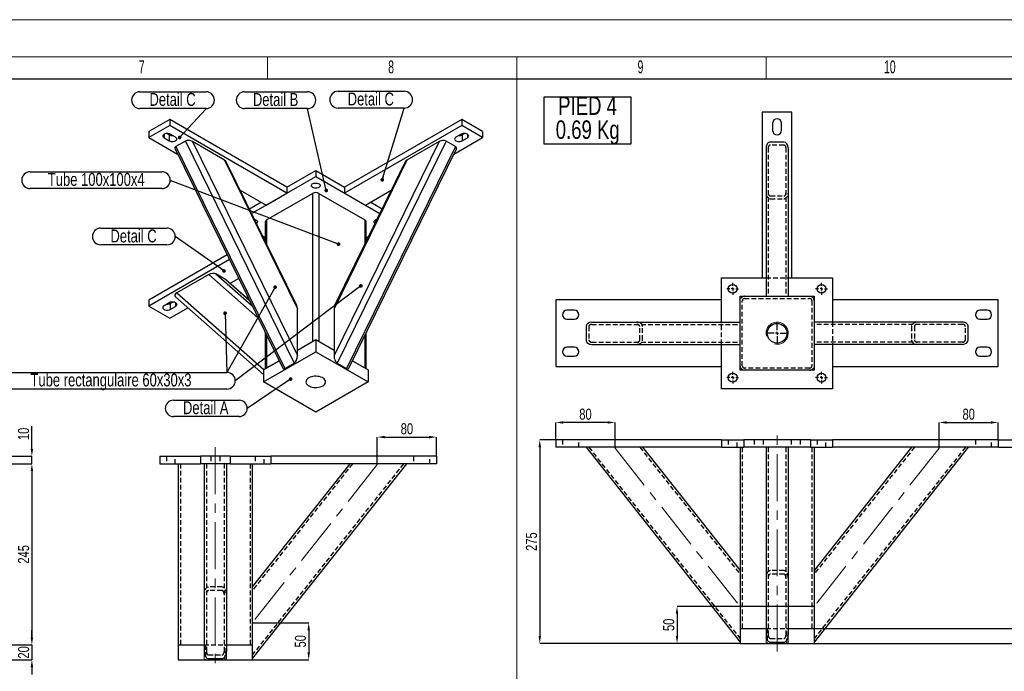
# Model space of a CAD drawing. Header units: millimetres. Extents: x 0 to 841, y 0 to 594.
# Tile 12 of 14: x 421 to 687, y 418 to 594. Entities that reach past the tile are written whole.
import ezdxf

# ---------------------------------------------------------------- set-up
doc = ezdxf.new("R2010")
doc.units = ezdxf.units.MM
doc.header["$PDSIZE"] = -1
doc.linetypes.add('CENTERX2', pattern=[20.32, 12.7, -2.54, 2.54, -2.54])
doc.linetypes.add('HIDDEN', pattern=[1.905, 1.27, -0.635])
for name, color, linetype in [('COTES', 1, 'Continuous'), ('NOTES', 6, 'Continuous'), ('TRAIT-MIXTES', 3, 'CENTERX2'), ('TRAIT-TIRET', 2, 'HIDDEN')]:
    doc.layers.add(name, color=color, linetype=linetype)
doc.layers.add('TRAIT-FORT', color=4, linetype='Continuous', lineweight=25)
doc.styles.add('SLDTEXTSTYLE0', font='TXT', dxfattribs={"width": 0.75})
doc.styles.add('SLDTEXTSTYLE1', font='TXT', dxfattribs={"width": 0.605})
doc.dimstyles.new('SLDDIMSTYLE0', dxfattribs={"dimtxt": 3, "dimasz": 2, "dimexe": 0, "dimexo": 0.0625, "dimgap": 0.75, "dimtad": 1, "dimlfac": 5, "dimrnd": 1e-09, "dimzin": 12, "dimdsep": 46, "dimtxsty": 'SLDTEXTSTYLE0', "dimsah": 1, "dimcen": 0.09, "dimadec": 0, "dimazin": 3, "dimtfac": 1, "dimtofl": 0, "dimtmove": 0, "dimatfit": 3, "dimfxl": 1, "dimfrac": 2, "dimtolj": 1, "dimtzin": 12, "dimarcsym": 0})
doc.dimstyles.new('SLDDIMSTYLE1', dxfattribs={"dimtxt": 3, "dimasz": 2, "dimexe": 0, "dimexo": 0.0625, "dimgap": 0.75, "dimtad": 1, "dimlfac": 5, "dimrnd": 1e-09, "dimzin": 12, "dimdsep": 46, "dimtxsty": 'SLDTEXTSTYLE0', "dimsah": 1, "dimcen": 0.09, "dimadec": 0, "dimazin": 3, "dimtfac": 1, "dimtmove": 0, "dimatfit": 0, "dimfxl": 1, "dimfrac": 2, "dimtolj": 1, "dimtzin": 12, "dimarcsym": 0})
doc.dimstyles.new('SLDDIMSTYLE2', dxfattribs={"dimtxt": 0.18, "dimasz": 1, "dimexe": 0, "dimexo": 0.0625, "dimgap": 0, "dimtad": 0, "dimtih": 1, "dimtoh": 1, "dimdec": 0, "dimrnd": 1e-09, "dimzin": 0, "dimdsep": 46, "dimtxsty": 'Standard', "dimblk1": 'DOT', "dimblk2": 'DOT', "dimsah": 1, "dimcen": 0.09, "dimadec": 0, "dimazin": 0, "dimtfac": 1, "dimtdec": 0, "dimtofl": 0, "dimtmove": 0, "dimatfit": 3, "dimldrblk": 'DOT', "dimfxl": 1, "dimfrac": 2, "dimtolj": 1, "dimtzin": 0, "dimarcsym": 0})

# ---------------------------------------------------------------- blocks, each defined once
blk = doc.blocks.new('SW_NOTE_19')
at = {"layer": 'NOTES', "color": 0}
for p, q in [((-16.98, 4.57), (0, 4.57)), ((0, 0.05), (-16.98, 0.05))]:
    blk.add_line(p, q, dxfattribs=at)
for centre, start, end in [((-16.98, 2.31), 90, 270), ((0, 2.31), 270, 90)]:
    blk.add_arc(centre, 2.26, start, end, dxfattribs=at)
at = {"layer": 'NOTES', "color": 0, "insert": (-8.6, 4.23), "char_height": 3.5, "attachment_point": 2, "style": 'SLDTEXTSTYLE0'}
blk.add_mtext('Detail B', dxfattribs=at)
blk = doc.blocks.new('_Dot')
at = {"color": 0, "linetype": 'ByBlock', "lineweight": -2}
blk.add_line((-0.5, 0), (-1, 0), dxfattribs=at)
at = {"color": 0, "linetype": 'ByBlock', "const_width": 0.5}
blk.add_lwpolyline([(-0.25, 0, 1), (0.25, 0, 1)], format="xyb", close=True, dxfattribs=at)
blk = doc.blocks.new('SW_NOTE_20')
at = {"layer": 'NOTES', "color": 0}
for p, q in [((-17.86, 4.57), (0, 4.57)), ((0, 0.05), (-17.86, 0.05))]:
    blk.add_line(p, q, dxfattribs=at)
for centre, start, end in [((-17.86, 2.31), 90, 270), ((0, 2.31), 270, 90)]:
    blk.add_arc(centre, 2.26, start, end, dxfattribs=at)
at = {"layer": 'NOTES', "color": 0, "insert": (-9.05, 4.26), "char_height": 3.5, "attachment_point": 2, "style": 'SLDTEXTSTYLE0'}
blk.add_mtext('Detail C', dxfattribs=at)
blk = doc.blocks.new('SW_NOTE_21')
at = {"layer": 'NOTES', "color": 0}
for p, q in [((-17.86, 4.57), (0, 4.57)), ((0, 0.05), (-17.86, 0.05))]:
    blk.add_line(p, q, dxfattribs=at)
for centre, start, end in [((-17.86, 2.31), 90, 270), ((0, 2.31), 270, 90)]:
    blk.add_arc(centre, 2.26, start, end, dxfattribs=at)
at = {"layer": 'NOTES', "color": 0, "insert": (-9.04, 4.25), "char_height": 3.5, "attachment_point": 2, "style": 'SLDTEXTSTYLE0'}
blk.add_mtext('Detail C', dxfattribs=at)
blk = doc.blocks.new('SW_NOTE_22')
at = {"layer": 'NOTES', "color": 0}
for p, q in [((-20.13, 2.31), (-2.26, 2.31)), ((-2.26, -2.22), (-20.13, -2.22))]:
    blk.add_line(p, q, dxfattribs=at)
for centre, start, end in [((-20.13, 0.05), 90, 270), ((-2.26, 0.05), 270, 90)]:
    blk.add_arc(centre, 2.26, start, end, dxfattribs=at)
at = {"layer": 'NOTES', "color": 0, "insert": (-11.29, 1.94), "char_height": 3.5, "attachment_point": 2, "style": 'SLDTEXTSTYLE0'}
blk.add_mtext('Detail C', dxfattribs=at)
blk = doc.blocks.new('SW_NOTE_23')
at = {"layer": 'NOTES', "color": 0}
for p, q in [((-19.94, 2.25), (-2.2, 2.25)), ((-2.2, -2.16), (-19.94, -2.16))]:
    blk.add_line(p, q, dxfattribs=at)
for centre, start, end in [((-19.94, 0.05), 90, 270), ((-2.2, 0.05), 270, 90)]:
    blk.add_arc(centre, 2.2, start, end, dxfattribs=at)
at = {"layer": 'NOTES', "color": 0, "insert": (-11.21, 1.99), "char_height": 3.5, "attachment_point": 2, "style": 'SLDTEXTSTYLE0'}
blk.add_mtext('Detail A', dxfattribs=at)
blk = doc.blocks.new('SW_NOTE_24')
at = {"layer": 'NOTES', "color": 0}
for p, q in [((-64.4, 2.31), (-2.26, 2.31)), ((-2.26, -2.22), (-64.4, -2.22))]:
    blk.add_line(p, q, dxfattribs=at)
for centre, start, end in [((-64.4, 0.05), 90, 270), ((-2.26, 0.05), 270, 90)]:
    blk.add_arc(centre, 2.26, start, end, dxfattribs=at)
at = {"layer": 'NOTES', "color": 0, "insert": (-33.61, 2.01), "char_height": 3.5, "attachment_point": 2, "style": 'SLDTEXTSTYLE0'}
blk.add_mtext('Tube rectangulaire 60x30x3', dxfattribs=at)
blk = doc.blocks.new('SW_NOTE_25')
at = {"layer": 'NOTES', "color": 0}
for p, q in [((-37.86, 2.31), (-2.26, 2.31)), ((-2.26, -2.22), (-37.86, -2.22))]:
    blk.add_line(p, q, dxfattribs=at)
for centre, start, end in [((-37.86, 0.05), 90, 270), ((-2.26, 0.05), 270, 90)]:
    blk.add_arc(centre, 2.26, start, end, dxfattribs=at)
at = {"layer": 'NOTES', "color": 0, "insert": (-19.99, 2), "char_height": 3.5, "attachment_point": 2, "style": 'SLDTEXTSTYLE0'}
blk.add_mtext('Tube 100x100x4', dxfattribs=at)
blk = doc.blocks.new('SW_NOTE_26')
at = {"layer": 'NOTES', "color": 0}
for p, q in [((-2.08, -6.49), (-2.08, 6.34)), ((-2.08, 6.34), (21.31, 6.34)), ((21.31, 6.34), (21.31, -6.49)), ((21.31, -6.49), (-2.08, -6.49))]:
    blk.add_line(p, q, dxfattribs=at)
at = {"layer": 'NOTES', "color": 0, "char_height": 5, "attachment_point": 2, "style": 'SLDTEXTSTYLE0'}
for s, insert in [('PIED 4', (9.61, 6.45)), ('0.69 Kg', (9.65, -0.02))]:
    blk.add_mtext(s, dxfattribs=dict(at, insert=insert))
blk = doc.blocks.new('SW_CENTERMARKSYMBOL_32')
at = {"layer": 'TRAIT-MIXTES', "color": 0}
for p, q in [((0, 0.8), (0, 3.05)), ((-0.8, 0), (-3.05, 0)), ((0, 0), (-0.4, 0)), ((0, 0), (0, 0.4)), ((0, 0), (0, -0.4)), ((0, 0), (0.4, 0)), ((0.8, 0), (3.05, 0)), ((0, -0.8), (0, -3.05))]:
    blk.add_line(p, q, dxfattribs=at)
blk = doc.blocks.new('SW_CENTERMARKSYMBOL_33')
at = {"layer": 'TRAIT-MIXTES', "color": 0}
for p, q in [((-0.8, 0), (-1.6, 0)), ((0, 0), (-0.4, 0)), ((0, 0.8), (0, 1.6)), ((0, 0), (0, 0.4)), ((0, 0), (0, -0.4)), ((0, 0), (0.4, 0)), ((0.8, 0), (1.6, 0)), ((0, -0.8), (0, -1.6))]:
    blk.add_line(p, q, dxfattribs=at)
blk = doc.blocks.new('SW_CENTERMARKSYMBOL_34')
at = {"layer": 'TRAIT-MIXTES', "color": 0}
for p, q in [((-0.8, 0), (-1.6, 0)), ((0, 0), (-0.4, 0)), ((0, 0.8), (0, 1.6)), ((0, 0), (0, 0.4)), ((0, 0), (0, -0.4)), ((0, 0), (0.4, 0)), ((0.8, 0), (1.6, 0)), ((0, -0.8), (0, -1.6))]:
    blk.add_line(p, q, dxfattribs=at)
blk = doc.blocks.new('SW_CENTERMARKSYMBOL_35')
at = {"layer": 'TRAIT-MIXTES', "color": 0}
for p, q in [((-0.8, 0), (-1.6, 0)), ((0, 0), (-0.4, 0)), ((0, 0.8), (0, 1.6)), ((0, 0), (0, 0.4)), ((0, 0), (0, -0.4)), ((0, 0), (0.4, 0)), ((0.8, 0), (1.6, 0)), ((0, -0.8), (0, -1.6))]:
    blk.add_line(p, q, dxfattribs=at)
blk = doc.blocks.new('SW_CENTERMARKSYMBOL_36')
at = {"layer": 'TRAIT-MIXTES', "color": 0}
for p, q in [((-0.8, 0), (-1.6, 0)), ((0, 0), (-0.4, 0)), ((0, 0.8), (0, 1.6)), ((0, 0), (0, 0.4)), ((0, 0), (0, -0.4)), ((0, 0), (0.4, 0)), ((0.8, 0), (1.6, 0)), ((0, -0.8), (0, -1.6))]:
    blk.add_line(p, q, dxfattribs=at)
blk = doc.blocks.new('_D_84')
at = {"layer": 'COTES', "color": 0, "lineweight": -2, "transparency": 16777216}
for p, q in [((424.25, 426.91), (424.25, 428.91)), ((366.82, 424.91), (424.25, 424.91)), ((424.25, 424.91), (424.25, 420.91)), ((366.82, 420.91), (424.25, 420.91)), ((424.25, 418.91), (424.25, 416.91))]:
    blk.add_line(p, q, dxfattribs=at)
at = {"layer": 'COTES', "color": 0, "transparency": 16777216}
for points in [[(423.92, 426.91), (424.59, 426.91), (424.25, 424.91)], [(423.92, 418.91), (424.59, 418.91), (424.25, 420.91)]]:
    blk.add_solid(points, dxfattribs=at)
at = {"layer": 'Defpoints', "color": 0, "transparency": 16777216}
for p in [(366.76, 424.91), (366.76, 420.91), (424.25, 420.91)]:
    blk.add_point(p, dxfattribs=at)
at = {"layer": 'COTES', "color": 0, "transparency": 16777216, "insert": (420.5, 422.91), "char_height": 3, "attachment_point": 2, "rotation": 90, "style": 'SLDTEXTSTYLE0'}
blk.add_mtext('\\A1;20', dxfattribs=at)
blk = doc.blocks.new('_D_85')
at = {"layer": 'COTES', "color": 0, "lineweight": -2, "transparency": 16777216}
for p, q in [((424.25, 477.91), (424.25, 484.04)), ((416.62, 475.91), (424.25, 475.91)), ((416.62, 473.91), (424.25, 473.91)), ((424.25, 473.91), (424.25, 475.91)), ((424.25, 471.91), (424.25, 469.91))]:
    blk.add_line(p, q, dxfattribs=at)
at = {"layer": 'COTES', "color": 0, "transparency": 16777216}
for points in [[(423.92, 477.91), (424.59, 477.91), (424.25, 475.91)], [(423.92, 471.91), (424.59, 471.91), (424.25, 473.91)]]:
    blk.add_solid(points, dxfattribs=at)
at = {"layer": 'Defpoints', "color": 0, "transparency": 16777216}
for p in [(416.56, 475.91), (416.56, 473.91), (424.25, 473.91)]:
    blk.add_point(p, dxfattribs=at)
at = {"layer": 'COTES', "color": 0, "transparency": 16777216, "insert": (420.5, 481.97), "char_height": 3, "attachment_point": 2, "rotation": 90, "style": 'SLDTEXTSTYLE0'}
blk.add_mtext('\\A1;10', dxfattribs=at)
blk = doc.blocks.new('_D_86')
at = {"layer": 'COTES', "color": 0, "lineweight": -2, "transparency": 16777216}
for p, q in [((416.62, 473.91), (424.25, 473.91)), ((424.25, 471.91), (424.25, 426.91)), ((366.82, 424.91), (424.25, 424.91))]:
    blk.add_line(p, q, dxfattribs=at)
at = {"layer": 'COTES', "color": 0, "transparency": 16777216}
for points in [[(423.92, 471.91), (424.59, 471.91), (424.25, 473.91)], [(423.92, 426.91), (424.59, 426.91), (424.25, 424.91)]]:
    blk.add_solid(points, dxfattribs=at)
at = {"layer": 'Defpoints', "color": 0, "transparency": 16777216}
for p in [(416.56, 473.91), (366.76, 424.91), (424.25, 424.91)]:
    blk.add_point(p, dxfattribs=at)
at = {"layer": 'COTES', "color": 0, "transparency": 16777216, "insert": (420.5, 449.41), "char_height": 3, "attachment_point": 2, "rotation": 90, "style": 'SLDTEXTSTYLE0'}
blk.add_mtext('\\A1;245', dxfattribs=at)
blk = doc.blocks.new('_D_87')
at = {"layer": 'COTES', "color": 0, "lineweight": -2, "transparency": 16777216}
for p, q in [((483.89, 430.91), (499.08, 430.91)), ((499.08, 428.91), (499.08, 422.91)), ((483.89, 420.91), (499.08, 420.91))]:
    blk.add_line(p, q, dxfattribs=at)
at = {"layer": 'COTES', "color": 0, "transparency": 16777216}
for points in [[(498.75, 428.91), (499.41, 428.91), (499.08, 430.91)], [(498.75, 422.91), (499.41, 422.91), (499.08, 420.91)]]:
    blk.add_solid(points, dxfattribs=at)
at = {"layer": 'Defpoints', "color": 0, "transparency": 16777216}
for p in [(483.83, 430.91), (483.83, 420.91), (499.08, 420.91)]:
    blk.add_point(p, dxfattribs=at)
at = {"layer": 'COTES', "color": 0, "transparency": 16777216, "insert": (495.33, 425.91), "char_height": 3, "attachment_point": 2, "rotation": 90, "style": 'SLDTEXTSTYLE0'}
blk.add_mtext('\\A1;50', dxfattribs=at)
blk = doc.blocks.new('_D_88')
at = {"layer": 'COTES', "color": 0, "lineweight": -2, "transparency": 16777216}
for p, q in [((517.63, 473.72), (517.63, 481.11)), ((519.63, 481.11), (531.63, 481.11)), ((533.63, 475.97), (533.63, 481.11))]:
    blk.add_line(p, q, dxfattribs=at)
at = {"layer": 'COTES', "color": 0, "transparency": 16777216}
for points in [[(519.63, 481.45), (519.63, 480.78), (517.63, 481.11)], [(531.63, 481.45), (531.63, 480.78), (533.63, 481.11)]]:
    blk.add_solid(points, dxfattribs=at)
at = {"layer": 'Defpoints', "color": 0, "transparency": 16777216}
for p in [(533.63, 481.11), (533.63, 475.91), (517.63, 473.66)]:
    blk.add_point(p, dxfattribs=at)
at = {"layer": 'COTES', "color": 0, "transparency": 16777216, "insert": (525.63, 484.86), "char_height": 3, "attachment_point": 2, "style": 'SLDTEXTSTYLE0'}
blk.add_mtext('\\A1;80', dxfattribs=at)
blk = doc.blocks.new('_D_89')
at = {"layer": 'COTES', "color": 0, "lineweight": -2, "transparency": 16777216}
for p, q in [((635.64, 435.35), (598.65, 435.35)), ((598.65, 433.35), (598.65, 427.35)), ((615.64, 425.35), (598.65, 425.35))]:
    blk.add_line(p, q, dxfattribs=at)
at = {"layer": 'COTES', "color": 0, "transparency": 16777216}
for points in [[(598.31, 433.35), (598.98, 433.35), (598.65, 435.35)], [(598.31, 427.35), (598.98, 427.35), (598.65, 425.35)]]:
    blk.add_solid(points, dxfattribs=at)
at = {"layer": 'Defpoints', "color": 0, "transparency": 16777216}
for p in [(635.7, 435.35), (598.65, 425.35), (615.7, 425.35)]:
    blk.add_point(p, dxfattribs=at)
at = {"layer": 'COTES', "color": 0, "transparency": 16777216, "insert": (594.9, 430.35), "char_height": 3, "attachment_point": 2, "rotation": 90, "style": 'SLDTEXTSTYLE0'}
blk.add_mtext('\\A1;50', dxfattribs=at)
blk = doc.blocks.new('_D_90')
at = {"layer": 'COTES', "color": 0, "lineweight": -2, "transparency": 16777216}
for p, q in [((565.9, 480.41), (565.9, 485.06)), ((579.9, 485.06), (567.9, 485.06)), ((581.9, 478.15), (581.9, 485.06))]:
    blk.add_line(p, q, dxfattribs=at)
at = {"layer": 'COTES', "color": 0, "transparency": 16777216}
for points in [[(567.9, 485.39), (567.9, 484.73), (565.9, 485.06)], [(579.9, 485.39), (579.9, 484.73), (581.9, 485.06)]]:
    blk.add_solid(points, dxfattribs=at)
at = {"layer": 'Defpoints', "color": 0, "transparency": 16777216}
for p in [(565.9, 485.06), (565.9, 480.35), (581.9, 478.09)]:
    blk.add_point(p, dxfattribs=at)
at = {"layer": 'COTES', "color": 0, "transparency": 16777216, "insert": (573.9, 488.81), "char_height": 3, "attachment_point": 2, "style": 'SLDTEXTSTYLE0'}
blk.add_mtext('\\A1;80', dxfattribs=at)
blk = doc.blocks.new('_D_91')
at = {"layer": 'COTES', "color": 0, "lineweight": -2, "transparency": 16777216}
for p, q in [((669.5, 478.15), (669.5, 485.06)), ((671.5, 485.06), (683.5, 485.06)), ((685.5, 480.41), (685.5, 485.06))]:
    blk.add_line(p, q, dxfattribs=at)
at = {"layer": 'COTES', "color": 0, "transparency": 16777216}
for points in [[(671.5, 485.39), (671.5, 484.73), (669.5, 485.06)], [(683.5, 485.39), (683.5, 484.73), (685.5, 485.06)]]:
    blk.add_solid(points, dxfattribs=at)
at = {"layer": 'Defpoints', "color": 0, "transparency": 16777216}
for p in [(685.5, 485.06), (685.5, 480.35), (669.5, 478.09)]:
    blk.add_point(p, dxfattribs=at)
at = {"layer": 'COTES', "color": 0, "transparency": 16777216, "insert": (677.5, 488.81), "char_height": 3, "attachment_point": 2, "style": 'SLDTEXTSTYLE0'}
blk.add_mtext('\\A1;80', dxfattribs=at)
blk = doc.blocks.new('_D_92')
at = {"layer": 'COTES', "color": 0, "lineweight": -2, "transparency": 16777216}
for p, q in [((565.84, 480.35), (561.54, 480.35)), ((561.54, 478.35), (561.54, 427.35)), ((615.64, 425.35), (561.54, 425.35))]:
    blk.add_line(p, q, dxfattribs=at)
at = {"layer": 'COTES', "color": 0, "transparency": 16777216}
for points in [[(561.21, 478.35), (561.87, 478.35), (561.54, 480.35)], [(561.21, 427.35), (561.87, 427.35), (561.54, 425.35)]]:
    blk.add_solid(points, dxfattribs=at)
at = {"layer": 'Defpoints', "color": 0, "transparency": 16777216}
for p in [(565.9, 480.35), (561.54, 425.35), (615.7, 425.35)]:
    blk.add_point(p, dxfattribs=at)
at = {"layer": 'COTES', "color": 0, "transparency": 16777216, "insert": (557.79, 452.85), "char_height": 3, "attachment_point": 2, "rotation": 90, "style": 'SLDTEXTSTYLE0'}
blk.add_mtext('\\A1;275', dxfattribs=at)
blk = doc.blocks.new('_D_93')
at = {"layer": 'COTES', "color": 0, "lineweight": -2, "transparency": 16777216}
for p, q in [((693.19, 431.35), (693.19, 433.35)), ((635.76, 429.35), (693.19, 429.35)), ((693.19, 429.35), (693.19, 425.35)), ((635.76, 425.35), (693.19, 425.35)), ((693.19, 423.35), (693.19, 421.35))]:
    blk.add_line(p, q, dxfattribs=at)
at = {"layer": 'COTES', "color": 0, "transparency": 16777216}
for points in [[(692.86, 431.35), (693.53, 431.35), (693.19, 429.35)], [(692.86, 423.35), (693.53, 423.35), (693.19, 425.35)]]:
    blk.add_solid(points, dxfattribs=at)
at = {"layer": 'Defpoints', "color": 0, "transparency": 16777216}
for p in [(635.7, 429.35), (635.7, 425.35), (693.19, 425.35)]:
    blk.add_point(p, dxfattribs=at)
at = {"layer": 'COTES', "color": 0, "transparency": 16777216, "insert": (689.44, 427.35), "char_height": 3, "attachment_point": 2, "rotation": 90, "style": 'SLDTEXTSTYLE0'}
blk.add_mtext('\\A1;20', dxfattribs=at)
blk = doc.blocks.new('_D_94')
at = {"layer": 'COTES', "color": 0, "lineweight": -2, "transparency": 16777216}
for p, q in [((693.19, 482.35), (693.19, 488.47)), ((685.56, 480.35), (693.19, 480.35)), ((693.19, 478.35), (693.19, 480.35)), ((685.56, 478.35), (693.19, 478.35)), ((693.19, 476.35), (693.19, 474.35))]:
    blk.add_line(p, q, dxfattribs=at)
at = {"layer": 'COTES', "color": 0, "transparency": 16777216}
for points in [[(692.86, 482.35), (693.53, 482.35), (693.19, 480.35)], [(692.86, 476.35), (693.53, 476.35), (693.19, 478.35)]]:
    blk.add_solid(points, dxfattribs=at)
at = {"layer": 'Defpoints', "color": 0, "transparency": 16777216}
for p in [(685.5, 480.35), (685.5, 478.35), (693.19, 478.35)]:
    blk.add_point(p, dxfattribs=at)
at = {"layer": 'COTES', "color": 0, "transparency": 16777216, "insert": (689.44, 486.41), "char_height": 3, "attachment_point": 2, "rotation": 90, "style": 'SLDTEXTSTYLE0'}
blk.add_mtext('\\A1;10', dxfattribs=at)
blk = doc.blocks.new('_D_95')
at = {"layer": 'COTES', "color": 0, "lineweight": -2, "transparency": 16777216}
for p, q in [((685.56, 478.35), (693.19, 478.35)), ((693.19, 476.35), (693.19, 431.35)), ((635.76, 429.35), (693.19, 429.35))]:
    blk.add_line(p, q, dxfattribs=at)
at = {"layer": 'COTES', "color": 0, "transparency": 16777216}
for points in [[(692.86, 476.35), (693.53, 476.35), (693.19, 478.35)], [(692.86, 431.35), (693.53, 431.35), (693.19, 429.35)]]:
    blk.add_solid(points, dxfattribs=at)
at = {"layer": 'Defpoints', "color": 0, "transparency": 16777216}
for p in [(685.5, 478.35), (635.7, 429.35), (693.19, 429.35)]:
    blk.add_point(p, dxfattribs=at)
at = {"layer": 'COTES', "color": 0, "transparency": 16777216, "insert": (689.44, 453.85), "char_height": 3, "attachment_point": 2, "rotation": 90, "style": 'SLDTEXTSTYLE0'}
blk.add_mtext('\\A1;245', dxfattribs=at)

msp = doc.modelspace()

# ---------------------------------------------------------------- linework, layer by layer
at = {"lineweight": 18}
for p, q in [((841.001, 593.9431), (0.001, 593.9431)), ((831.001, 583.9431), (10.001, 583.9431)), ((487.9179, 577.9431), (487.9179, 583.9431)), ((555.3346, 577.9431), (555.3346, 583.9431)), ((622.7513, 577.9431), (622.7513, 583.9431)), ((16.001, 577.9431), (825.001, 577.9431)), ((555.3612, 577.9102), (285.6806, 577.9102)), ((555.3612, 577.9102), (555.3612, 312.1982)), ((825.0417, 577.9102), (555.3612, 577.9102)), ((622.7, 429.3452), (622.7, 425.3452)), ((628.7, 429.3452), (628.7, 425.3452)), ((470.8259, 424.9113), (470.8259, 420.9113)), ((476.8259, 424.9113), (476.8259, 420.9113))]:
    msp.add_line(p, q, dxfattribs=at)
msp.add_arc((625.7, 509.1785), 3, 255, 195, dxfattribs=at)
at = {"layer": 'TRAIT-FORT', "lineweight": 25}
for p, q in [((461.532, 566.9844), (455.8752, 563.7188)), ((461.532, 566.9844), (461.532, 565.3514)), ((493.2104, 548.6969), (461.532, 566.9844)), ((540.4452, 566.9844), (508.7668, 548.6969)), ((540.4452, 566.9844), (540.4452, 565.3514)), ((546.102, 563.7188), (540.4452, 566.9844)), ((629.7, 568.9785), (621.7, 568.9785)), ((621.7, 568.9785), (621.7, 524.1785)), ((629.7, 524.1785), (629.7, 568.9785)), ((461.532, 565.3514), (455.8752, 562.0857)), ((493.2104, 547.0638), (461.532, 565.3514)), ((540.4452, 565.3514), (508.7668, 547.0638)), ((546.102, 562.0857), (540.4452, 565.3514)), ((624.5, 565.9785), (624.5, 563.9785)), ((626.9, 563.9785), (626.9, 565.9785)), ((455.8752, 563.7188), (455.8752, 562.0857)), ((455.8752, 562.0857), (463.6409, 557.6027)), ((459.9764, 562.9838), (459.9764, 562.0041)), ((459.9764, 562.0041), (461.3906, 561.1877)), ((460.7586, 563.1856), (461.3906, 562.8208)), ((461.3906, 562.8208), (461.3906, 561.1877)), ((463.0877, 562.1674), (461.6735, 562.9838)), ((538.3363, 557.6027), (546.102, 562.0857)), ((540.3037, 562.9838), (538.8895, 562.1674)), ((540.5866, 562.8208), (541.2186, 563.1856)), ((540.5866, 562.8208), (540.5866, 561.1877)), ((540.5866, 561.1877), (542.0008, 562.0041)), ((542.0008, 562.9838), (542.0008, 562.0041)), ((546.102, 563.7188), (546.102, 562.0857)), ((462.9576, 558.9952), (491.9535, 499.9095)), ((465.74, 561.126), (463.1944, 559.6565)), ((463.1944, 559.6565), (492.6447, 499.645)), ((465.74, 561.126), (495.1903, 501.1145)), ((467.6703, 560.9914), (496.0389, 503.1841)), ((476.3242, 555.9957), (467.6703, 560.9914)), ((534.3069, 560.9914), (505.9383, 503.1841)), ((536.2372, 561.126), (506.7869, 501.1145)), ((538.7828, 559.6565), (509.3325, 499.645)), ((510.0237, 499.9095), (539.0196, 558.9952)), ((534.3069, 560.9914), (525.653, 555.9957)), ((538.7828, 559.6565), (536.2372, 561.126)), ((622.7, 559.2977), (622.7, 519.1785)), ((627.5, 560.8275), (623.9, 560.8275)), ((628.7, 559.2977), (628.7, 519.1785)), ((476.3242, 555.9957), (496.0389, 515.8226)), ((495.8816, 516.648), (476.7942, 555.5427)), ((525.653, 555.9957), (505.9383, 515.8226)), ((525.1829, 555.5427), (506.0956, 516.648)), ((483.6606, 541.5509), (500.9886, 551.5541)), ((493.2104, 548.6969), (500.9886, 553.1872)), ((500.9886, 553.1872), (500.9886, 551.5541)), ((500.9886, 553.1872), (508.7668, 548.6969)), ((500.9886, 551.5541), (518.3166, 541.5509)), ((493.2104, 548.6969), (493.2104, 547.0638)), ((508.7668, 548.6969), (508.7668, 547.0638)), ((480.583, 547.8222), (487.5536, 543.7982)), ((487.5536, 543.7982), (493.2104, 547.0638)), ((487.695, 539.7978), (500.1401, 546.9822)), ((500.1401, 546.9822), (500.1401, 506.9717)), ((501.8371, 546.9822), (501.8371, 506.9717)), ((501.8371, 546.9822), (514.2822, 539.7978)), ((508.7668, 547.0638), (514.4236, 543.7982)), ((514.4236, 543.7982), (521.3942, 547.8222)), ((483.0361, 542.8234), (486.1391, 544.6147)), ((515.8381, 544.6147), (518.9411, 542.8234)), ((487.3435, 539.3079), (487.3435, 534.0462)), ((487.695, 539.7978), (487.695, 533.33)), ((514.2822, 539.7978), (514.2822, 533.33)), ((514.6337, 534.0462), (514.6337, 539.3079)), ((487.3435, 534.939), (486.7322, 535.2919)), ((515.245, 535.2919), (514.6337, 534.939)), ((487.3435, 534.6964), (487.0948, 534.5529)), ((477.0085, 530.3632), (455.8752, 518.1632)), ((477.633, 529.0907), (455.8752, 516.5302)), ((472.0815, 525.0695), (463.4276, 520.0737)), ((472.0815, 525.0695), (485.3623, 513.3406)), ((476.5574, 523.7346), (474.0118, 525.2041)), ((474.0118, 525.2041), (483.7692, 516.5869)), ((476.5574, 523.7346), (483.0948, 517.961)), ((483.0765, 517.9984), (476.6806, 523.6469)), ((477.8017, 522.6568), (480.1306, 524.0013)), ((610.7, 512.1785), (610.7, 524.1785)), ((610.7, 524.1785), (622.7, 524.1785)), ((621.7, 524.1785), (622.7, 524.1785)), ((628.7, 524.1785), (640.7, 524.1785)), ((628.7, 524.1785), (629.7, 524.1785)), ((640.7, 524.1785), (640.7, 512.1785)), ((463.0712, 519.047), (486.8465, 498.05)), ((463.4276, 520.0737), (486.9108, 499.3346)), ((615.7, 499.1785), (615.7, 519.1785)), ((615.7, 519.1785), (635.7, 519.1785)), ((635.7, 519.1785), (635.7, 499.1785)), ((455.8752, 518.1632), (455.8752, 516.5302)), ((455.8752, 516.5302), (461.532, 513.2645)), ((461.3906, 517.4282), (459.9764, 516.6118)), ((461.6735, 517.2652), (462.3055, 517.6301)), ((461.6735, 517.2652), (461.6735, 515.6321)), ((461.6735, 515.6321), (463.0877, 516.4485)), ((463.0877, 517.4282), (463.0877, 516.4485)), ((565.9, 518.1785), (565.9, 500.1785)), ((610.7, 518.1785), (565.9, 518.1785)), ((610.7, 512.1785), (610.7, 518.1785)), ((685.5, 518.1785), (640.7, 518.1785)), ((640.7, 518.1785), (640.7, 512.1785)), ((685.5, 500.1785), (685.5, 518.1785)), ((461.532, 513.2645), (466.4222, 516.0876)), ((496.0389, 503.1841), (496.0389, 515.8226)), ((505.9383, 515.8226), (505.9383, 503.1841)), ((570.9, 515.3785), (568.9, 515.3785)), ((682.5, 515.3785), (680.5, 515.3785)), ((568.9, 512.9785), (570.9, 512.9785)), ((575.5807, 512.1785), (615.7, 512.1785)), ((675.8192, 512.1785), (635.7, 512.1785)), ((680.5, 512.9785), (682.5, 512.9785)), ((487.3435, 509.3033), (487.3435, 499.5844)), ((487.695, 508.5871), (487.695, 499.7873)), ((514.2822, 508.5871), (514.2822, 499.7873)), ((514.6337, 499.5844), (514.6337, 509.3033)), ((574.0509, 510.9785), (574.0509, 507.3785)), ((677.349, 507.3785), (677.349, 510.9785)), ((496.0389, 504.6041), (500.9886, 507.4615)), ((496.0389, 504.6041), (500.1401, 506.9717)), ((500.9886, 507.4615), (500.9886, 504.1954)), ((500.9886, 507.4615), (505.9383, 504.6041)), ((501.8371, 506.9717), (505.9383, 504.6041)), ((575.5807, 506.1785), (615.7, 506.1785)), ((610.7, 494.1785), (610.7, 506.1785)), ((610.7, 500.1785), (610.7, 506.1785)), ((675.8192, 506.1785), (635.7, 506.1785)), ((640.7, 506.1785), (640.7, 494.1785)), ((640.7, 506.1785), (640.7, 500.1785)), ((486.8465, 496.0313), (500.9886, 504.1954)), ((500.9886, 504.1954), (515.1307, 496.0313)), ((570.9, 505.3785), (568.9, 505.3785)), ((682.5, 505.3785), (680.5, 505.3785)), ((486.8465, 499.2974), (491.0601, 501.7299)), ((487.695, 499.7873), (491.0601, 501.7299)), ((492.6447, 499.645), (495.1903, 501.1145)), ((506.7869, 501.1145), (509.3325, 499.645)), ((510.9171, 501.7299), (514.2822, 499.7873)), ((510.9171, 501.7299), (515.1307, 499.2974)), ((568.9, 502.9785), (570.9, 502.9785)), ((680.5, 502.9785), (682.5, 502.9785)), ((486.8465, 499.2974), (486.8465, 496.0313)), ((515.1307, 499.2974), (515.1307, 496.0313)), ((565.9, 500.1785), (610.7, 500.1785)), ((635.7, 499.1785), (615.7, 499.1785)), ((640.7, 500.1785), (685.5, 500.1785)), ((500.9886, 487.8672), (486.8465, 496.0313)), ((515.1307, 496.0313), (500.9886, 487.8672)), ((640.7, 494.1785), (610.7, 494.1785)), ((565.9, 480.3452), (565.9, 478.3452)), ((610.7, 480.3452), (565.9, 480.3452)), ((610.7, 480.3452), (610.7, 478.3452)), ((610.7, 480.3452), (616.7, 480.3452)), ((616.7, 480.3452), (616.7, 478.3452)), ((634.7, 480.3452), (616.7, 480.3452)), ((634.7, 480.3452), (640.7, 480.3452)), ((634.7, 480.3452), (634.7, 478.3452)), ((685.5, 480.3452), (640.7, 480.3452)), ((640.7, 480.3452), (640.7, 478.3452)), ((685.5, 480.3452), (685.5, 478.3452)), ((610.7, 478.3452), (565.9, 478.3452)), ((574.0509, 478.3452), (615.7, 425.6715)), ((589.349, 478.3452), (615.7, 445.019)), ((610.7, 478.3452), (616.7, 478.3452)), ((615.7, 478.3452), (615.7, 429.3452)), ((634.7, 478.3452), (616.7, 478.3452)), ((622.7, 478.3452), (622.7, 427.6062)), ((628.7, 478.3452), (628.7, 427.6062)), ((634.7, 478.3452), (640.7, 478.3452)), ((677.349, 478.3452), (635.7, 425.6715)), ((662.0509, 478.3452), (635.7, 445.019)), ((635.7, 478.3452), (635.7, 429.3452)), ((685.5, 478.3452), (640.7, 478.3452)), ((458.8259, 475.9113), (458.8259, 473.9113)), ((458.8259, 475.9113), (469.8259, 475.9113)), ((458.8259, 473.9113), (469.8259, 473.9113)), ((463.8259, 473.9113), (463.8259, 424.9113)), ((469.8259, 475.9113), (469.8259, 473.9113)), ((477.8259, 475.9113), (469.8259, 475.9113)), ((477.8259, 473.9113), (469.8259, 473.9113)), ((470.8259, 473.9113), (470.8259, 423.1723)), ((476.8259, 473.9113), (476.8259, 423.1723)), ((477.8259, 475.9113), (477.8259, 473.9113)), ((477.8259, 475.9113), (488.8259, 475.9113)), ((477.8259, 473.9113), (488.8259, 473.9113)), ((483.8259, 473.9113), (483.8259, 424.9113)), ((525.4749, 473.9113), (483.8259, 421.2375)), ((510.1769, 473.9113), (483.8259, 440.585)), ((488.8259, 475.9113), (488.8259, 473.9113)), ((533.6259, 475.9113), (488.8259, 475.9113)), ((533.6259, 473.9113), (488.8259, 473.9113)), ((533.6259, 475.9113), (533.6259, 473.9113)), ((615.7, 429.3452), (615.7, 425.3452)), ((615.7, 429.3452), (622.7, 429.3452)), ((616.9, 429.3452), (622.7, 429.3452)), ((628.7, 429.3452), (635.7, 429.3452)), ((628.7, 429.3452), (634.5, 429.3452)), ((635.7, 429.3452), (635.7, 425.3452)), ((463.8259, 424.9113), (470.8259, 424.9113)), ((463.8259, 424.9113), (463.8259, 420.9113)), ((465.0259, 424.9113), (470.8259, 424.9113)), ((476.8259, 424.9113), (483.8259, 424.9113)), ((476.8259, 424.9113), (482.6259, 424.9113)), ((483.8259, 424.9113), (483.8259, 420.9113)), ((615.7, 425.3452), (635.7, 425.3452)), ((623.9, 425.6715), (627.5, 425.6715)), ((463.8259, 420.9113), (483.8259, 420.9113)), ((472.0259, 421.2375), (475.6259, 421.2375))]:
    msp.add_line(p, q, dxfattribs=at)
at = {"layer": 'TRAIT-FORT', "lineweight": 25, "flags": 128}
for points in [[(461.6735, 562.9838), (461.4249, 563.0939), (461.1355, 563.1631), (460.8249, 563.1867), (460.5143, 563.1631), (460.2249, 563.0939), (459.9764, 562.9838), (459.7857, 562.8403), (459.6658, 562.6732), (459.6249, 562.4939), (459.6658, 562.3146), (459.7857, 562.1476), (459.9764, 562.0041)], [(461.3906, 561.1877), (461.6391, 561.0776), (461.9286, 561.0084), (462.2391, 560.9848), (462.5497, 561.0084), (462.8391, 561.0776), (463.0877, 561.1877), (463.2784, 561.3312), (463.3983, 561.4982), (463.4391, 561.6775), (463.3983, 561.8568), (463.2784, 562.0239), (463.0877, 562.1674)], [(538.8895, 562.1674), (538.6988, 562.0239), (538.5789, 561.8568), (538.538, 561.6775), (538.5789, 561.4982), (538.6988, 561.3312), (538.8895, 561.1877), (539.138, 561.0776), (539.4275, 561.0084), (539.738, 560.9848), (540.0486, 561.0084), (540.338, 561.0776), (540.5866, 561.1877)], [(542.0008, 562.0041), (542.1915, 562.1476), (542.3114, 562.3146), (542.3523, 562.4939), (542.3114, 562.6732), (542.1915, 562.8403), (542.0008, 562.9838), (541.7523, 563.0939), (541.4628, 563.1631), (541.1523, 563.1867), (540.8417, 563.1631), (540.5523, 563.0939), (540.3037, 562.9838)], [(501.8371, 548.615), (501.5994, 548.5086), (501.3234, 548.4396), (501.0263, 548.4124), (500.7268, 548.4288), (500.4438, 548.4876), (500.195, 548.5852), (499.9961, 548.7155), (499.8595, 548.8702), (499.7939, 549.0397), (499.8034, 549.2132), (499.8873, 549.38), (500.0404, 549.5294), (500.2531, 549.6522), (500.512, 549.7406), (500.8009, 549.7891), (501.1015, 549.7945), (501.3951, 549.7566), (501.6631, 549.6778), (501.8887, 549.563), (502.0578, 549.4193), (502.1597, 549.256), (502.188, 549.0831), (502.1409, 548.9116), (502.0215, 548.7522), (501.8371, 548.615)], [(484.4435, 539.9557), (484.5628, 539.9252), (484.8116, 539.8276), (485.0105, 539.6973), (485.1471, 539.5426), (485.2127, 539.3731), (485.2033, 539.1996), (485.1193, 539.0328), (484.9688, 538.8853)], [(517.0084, 538.8853), (516.89, 538.9934), (516.7881, 539.1568), (516.7598, 539.3297), (516.8068, 539.5012), (516.9263, 539.6606), (517.1106, 539.7978)], [(517.1106, 539.7978), (517.3483, 539.9042), (517.5337, 539.9557)], [(459.9764, 516.6118), (459.7857, 516.4683), (459.6658, 516.3013), (459.6249, 516.122), (459.6658, 515.9427), (459.7857, 515.7756), (459.9764, 515.6321), (460.2249, 515.522), (460.5143, 515.4528), (460.8249, 515.4292), (461.1355, 515.4528), (461.4249, 515.522), (461.6735, 515.6321)], [(463.0877, 516.4485), (463.2784, 516.592), (463.3983, 516.7591), (463.4391, 516.9384), (463.3983, 517.1177), (463.2784, 517.2847), (463.0877, 517.4282), (462.8391, 517.5383), (462.5497, 517.6075), (462.2391, 517.6311), (461.9286, 517.6075), (461.6391, 517.5383), (461.3906, 517.4282)], [(502.8624, 494.9495), (503.1453, 495.1423), (503.3693, 495.3594), (503.5284, 495.5948), (503.6182, 495.8421), (503.6363, 496.0945), (503.5822, 496.3452), (503.4573, 496.5874), (503.2651, 496.8144), (503.0108, 497.02), (502.7013, 497.1987), (502.3451, 497.3455), (501.9519, 497.4564), (501.5324, 497.5285), (501.0981, 497.5598), (500.6608, 497.5493), (500.2325, 497.4975), (499.8247, 497.4057), (499.4487, 497.2763), (499.1148, 497.113), (498.8319, 496.9202), (498.6079, 496.7032), (498.4488, 496.4678), (498.3589, 496.2205), (498.3409, 495.9681), (498.395, 495.7173), (498.5199, 495.4752), (498.7121, 495.2482), (498.9664, 495.0426), (499.2759, 494.8639), (499.6321, 494.7171), (500.0253, 494.6061), (500.4448, 494.534), (500.8791, 494.5028), (501.3164, 494.5132), (501.7447, 494.5651), (502.1525, 494.6569), (502.5285, 494.7862), (502.8624, 494.9495)]]:
    msp.add_lwpolyline(points, dxfattribs=at)
at = {"layer": 'TRAIT-FORT', "lineweight": 25}
for centre, radius in [((613.7, 521.1785), 1.2), ((637.7, 521.1785), 1.2), ((625.7, 509.1785), 2.65), ((613.7, 497.1785), 1.2), ((637.7, 497.1785), 1.2)]:
    msp.add_circle(centre, radius, dxfattribs=at)
for centre, radius, start, end in [((625.7, 565.9785), 1.2, 0, 180), ((462.2218, 564.4139), 1.7969, 242.447756, 272.669154), ((539.7554, 564.4139), 1.7969, 267.330846, 297.552244), ((625.7, 563.9785), 1.2, 180, 0), ((500.9886, 545.3445), 1.8444, 62.609672, 117.390328), ((487.9441, 539.2481), 0.6035, 114.374658, 174.305201), ((514.0331, 539.2481), 0.6035, 5.694799, 65.625342), ((460.8423, 518.8583), 1.7969, 267.330846, 297.552244), ((568.9, 514.1785), 1.2, 90, 270), ((570.9, 514.1785), 1.2, 270, 90), ((680.5, 514.1785), 1.2, 90, 270), ((682.5, 514.1785), 1.2, 270, 90), ((568.9, 504.1785), 1.2, 90, 270), ((570.9, 504.1785), 1.2, 270, 90), ((680.5, 504.1785), 1.2, 90, 270), ((682.5, 504.1785), 1.2, 270, 90)]:
    msp.add_arc(centre, radius, start, end, dxfattribs=at)
for centre, major_axis, ratio, start_param, end_param in [((464.2762, 559.032), (1.3669, -0.2708), 0.54581146, 2.58413904, 3.53621987), ((466.8218, 560.5016), (1.3669, -0.2708), 0.54581146, 1.01334271, 2.58413904), ((535.1554, 560.5016), (1.3669, 0.2708), 0.54581146, 0.55745362, 2.12824994), ((537.701, 559.032), (1.3669, 0.2708), 0.54581146, 5.8885581, 6.84063892), ((623.9, 559.2977), (0, -1.5298), 0.78441559, 3.14159265, 4.71238898), ((627.5, 559.2977), (0, -1.5298), 0.78441559, 1.57079633, 3.14159265), ((475.4756, 555.5058), (1.3669, -0.2708), 0.54581146, 0.39462721, 1.01334271), ((526.5016, 555.5058), (1.3669, 0.2708), 0.54581146, 2.12824994, 2.74696544), ((472.93, 524.5796), (1.3669, 0.2708), 0.54581146, 0.55745362, 2.12824994), ((475.4756, 523.1101), (1.3669, 0.2708), 0.54581146, 0.39462721, 0.55745362), ((464.2762, 519.5839), (1.3669, 0.2708), 0.54581146, 2.12824994, 3.53621987), ((495.1903, 515.3327), (0.3262, 1.6467), 0.47568327, 5.10701619, 5.72573169), ((506.7869, 515.3327), (-0.3262, 1.6467), 0.47568327, 0.55745362, 1.17616911), ((575.5807, 510.9785), (1.5298, 0), 0.78441559, 1.57079633, 3.14159265), ((675.8192, 510.9785), (-1.5298, 0), 0.78441559, 3.14159265, 4.71238898), ((575.5807, 507.3785), (1.5298, 0), 0.78441559, 3.14159265, 4.71238898), ((675.8192, 507.3785), (-1.5298, 0), 0.78441559, 1.57079633, 3.14159265), ((495.1903, 502.6943), (0.3262, 1.6467), 0.47568327, 3.53621987, 5.10701619), ((506.7869, 502.6943), (-0.3262, 1.6467), 0.47568327, 1.17616911, 2.74696544), ((492.6447, 501.2248), (0.3262, 1.6467), 0.47568327, 2.58413904, 3.53621987), ((509.3325, 501.2248), (-0.3262, 1.6467), 0.47568327, 2.74696544, 3.69904627), ((623.9, 427.6062), (0, -1.9347), 0.62023558, 4.71238898, 6.28318531), ((627.5, 427.6062), (0, -1.9347), 0.62023558, 0, 1.57079633), ((472.0259, 423.1723), (0, -1.9347), 0.62023558, 4.71238898, 6.28318531), ((475.6259, 423.1723), (0, -1.9347), 0.62023558, 0, 1.57079633)]:
    msp.add_ellipse(centre, major_axis=major_axis, ratio=ratio, start_param=start_param, end_param=end_param, dxfattribs=at)
at = {"layer": 'TRAIT-MIXTES', "lineweight": 18}
for p, q in [((625.7, 423.1494), (625.7, 483.0457)), ((473.8259, 478.3971), (473.8259, 418.5127)), ((581.9, 478.0923), (615.7, 435.3452)), ((669.5, 478.0923), (635.7, 435.3452)), ((517.6259, 473.6583), (483.8259, 430.9113))]:
    msp.add_line(p, q, dxfattribs=at)
at = {"layer": 'TRAIT-TIRET'}
for p, q in [((623.3, 559.2977), (623.3, 519.1785)), ((627.5, 560.0626), (623.9, 560.0626)), ((628.1, 559.2977), (628.1, 519.1785)), ((623.9, 546.2944), (627.5, 546.2944)), ((623.9, 545.5295), (627.5, 545.5295)), ((622.7, 524.1785), (628.7, 524.1785)), ((616.3, 500.3785), (616.3, 517.9785)), ((616.9, 518.5785), (634.5, 518.5785)), ((635.1, 517.9785), (635.1, 500.3785)), ((575.5807, 511.5785), (615.7, 511.5785)), ((610.7, 506.1785), (610.7, 512.1785)), ((675.8192, 511.5785), (635.7, 511.5785)), ((640.7, 512.1785), (640.7, 506.1785)), ((574.8158, 510.9785), (574.8158, 507.3785)), ((588.5841, 507.3785), (588.5841, 510.9785)), ((589.349, 507.3785), (589.349, 510.9785)), ((662.0509, 510.9785), (662.0509, 507.3785)), ((662.8158, 510.9785), (662.8158, 507.3785)), ((676.5841, 507.3785), (676.5841, 510.9785)), ((575.5807, 506.7785), (615.7, 506.7785)), ((675.8192, 506.7785), (635.7, 506.7785)), ((634.5, 499.7785), (616.9, 499.7785)), ((567.7, 480.3452), (567.7, 478.3452)), ((572.1, 478.3452), (572.1, 480.3452)), ((612.5, 480.3452), (612.5, 478.3452)), ((614.9, 478.3452), (614.9, 480.3452)), ((619.5, 480.3452), (619.5, 478.3452)), ((621.9, 480.3452), (621.9, 478.3452)), ((629.5, 480.3452), (629.5, 478.3452)), ((631.9, 480.3452), (631.9, 478.3452)), ((636.5, 480.3452), (636.5, 478.3452)), ((638.9, 478.3452), (638.9, 480.3452)), ((679.3, 480.3452), (679.3, 478.3452)), ((683.7, 478.3452), (683.7, 480.3452)), ((574.8158, 478.3452), (615.7, 426.6389)), ((588.5841, 478.3452), (615.7, 444.0516)), ((616.3, 478.3452), (616.3, 429.3452)), ((623.3, 478.3452), (623.3, 427.6062)), ((628.1, 478.3452), (628.1, 427.6062)), ((635.1, 478.3452), (635.1, 429.3452)), ((676.5841, 478.3452), (635.7, 426.6389)), ((662.8158, 478.3452), (635.7, 444.0516)), ((460.6259, 475.9113), (460.6259, 473.9113)), ((463.0259, 473.9113), (463.0259, 475.9113)), ((464.4259, 473.9113), (464.4259, 424.9113)), ((471.4259, 473.9113), (471.4259, 423.1723)), ((472.6259, 475.9113), (472.6259, 473.9113)), ((475.0259, 475.9113), (475.0259, 473.9113)), ((476.2259, 473.9113), (476.2259, 423.1723)), ((483.2259, 473.9113), (483.2259, 424.9113)), ((524.71, 473.9113), (483.8259, 422.2049)), ((510.9418, 473.9113), (483.8259, 439.6177)), ((484.6259, 475.9113), (484.6259, 473.9113)), ((487.0259, 473.9113), (487.0259, 475.9113)), ((527.4259, 475.9113), (527.4259, 473.9113)), ((531.8259, 473.9113), (531.8259, 475.9113)), ((627.5, 445.019), (623.9, 445.019)), ((627.5, 444.0516), (623.9, 444.0516)), ((475.6259, 440.585), (472.0259, 440.585)), ((475.6259, 439.6177), (472.0259, 439.6177)), ((622.7, 429.3452), (628.7, 429.3452)), ((623.05, 429.3452), (623.05, 425.3452)), ((628.35, 425.3452), (628.35, 429.3452)), ((623.9, 426.6389), (627.5, 426.6389)), ((470.8259, 424.9113), (476.8259, 424.9113)), ((471.1759, 424.9113), (471.1759, 420.9113)), ((476.4759, 420.9113), (476.4759, 424.9113)), ((472.0259, 422.2049), (475.6259, 422.2049))]:
    msp.add_line(p, q, dxfattribs=at)
for centre, radius, start, end in [((616.9, 517.9785), 1.2, 90, 180), ((634.5, 517.9785), 1.2, 0, 90), ((616.9, 517.9785), 0.6, 90, 180), ((634.5, 517.9785), 0.6, 0, 90), ((616.9, 500.3785), 1.2, 180, 270), ((616.9, 500.3785), 0.6, 180, 270), ((634.5, 500.3785), 1.2, 270, 0), ((634.5, 500.3785), 0.6, 270, 0)]:
    msp.add_arc(centre, radius, start, end, dxfattribs=at)
for centre, major_axis, ratio, start_param, end_param in [((623.9, 559.2977), (0, -0.7649), 0.78441559, 3.14159265, 4.71238898), ((627.5, 559.2977), (0, -0.7649), 0.78441559, 1.57079633, 3.14159265), ((623.9, 547.0593), (0, -1.5298), 0.78441559, 4.71238898, 6.28318531), ((623.9, 547.0593), (0, -0.7649), 0.78441559, 4.71238898, 6.28318531), ((627.5, 547.0593), (0, -1.5298), 0.78441559, 0, 1.57079633), ((627.5, 547.0593), (0, -0.7649), 0.78441559, 0, 1.57079633), ((575.5807, 510.9785), (0.7649, 0), 0.78441559, 1.57079633, 3.14159265), ((587.8192, 510.9785), (1.5298, 0), 0.78441559, 0, 1.57079633), ((587.8192, 510.9785), (0.7649, 0), 0.78441559, 0, 1.57079633), ((663.5807, 510.9785), (-1.5298, 0), 0.78441559, 4.71238898, 6.28318531), ((663.5807, 510.9785), (-0.7649, 0), 0.78441559, 4.71238898, 6.28318531), ((675.8192, 510.9785), (-0.7649, 0), 0.78441559, 3.14159265, 4.71238898), ((575.5807, 507.3785), (0.7649, 0), 0.78441559, 3.14159265, 4.71238898), ((587.8192, 507.3785), (0.7649, 0), 0.78441559, 4.71238898, 6.28318531), ((587.8192, 507.3785), (1.5298, 0), 0.78441559, 4.71238898, 6.28318531), ((663.5807, 507.3785), (-1.5298, 0), 0.78441559, 0, 1.57079633), ((663.5807, 507.3785), (-0.7649, 0), 0.78441559, 0, 1.57079633), ((675.8192, 507.3785), (-0.7649, 0), 0.78441559, 1.57079633, 3.14159265), ((623.9, 443.0842), (0, -1.9347), 0.62023558, 3.14159265, 4.71238898), ((627.5, 443.0842), (0, -1.9347), 0.62023558, 1.57079633, 3.14159265), ((623.9, 443.0842), (0, -0.9674), 0.62023558, 3.14159265, 4.71238898), ((627.5, 443.0842), (0, -0.9674), 0.62023558, 1.57079633, 3.14159265), ((472.0259, 438.6503), (0, -1.9347), 0.62023558, 3.14159265, 4.71238898), ((472.0259, 438.6503), (0, -0.9674), 0.62023558, 3.14159265, 4.71238898), ((475.6259, 438.6503), (0, -1.9347), 0.62023558, 1.57079633, 3.14159265), ((475.6259, 438.6503), (0, -0.9674), 0.62023558, 1.57079633, 3.14159265), ((623.9, 427.6062), (0, -0.9674), 0.62023558, 4.71238898, 6.28318531), ((627.5, 427.6062), (0, -0.9674), 0.62023558, 0, 1.57079633), ((472.0259, 423.1723), (0, -0.9674), 0.62023558, 4.71238898, 6.28318531), ((475.6259, 423.1723), (0, -0.9674), 0.62023558, 0, 1.57079633)]:
    msp.add_ellipse(centre, major_axis=major_axis, ratio=ratio, start_param=start_param, end_param=end_param, dxfattribs=at)

# ---------------------------------------------------------------- block references
at = {"layer": 'NOTES'}
for name, p in [('SW_NOTE_20', (471.3208, 569.8823)), ('SW_NOTE_19', (498.7421, 569.8823)), ('SW_NOTE_21', (524.9057, 570.0081)), ('SW_NOTE_26', (564.8519, 566.7411)), ('SW_NOTE_25', (461.6352, 550.5112)), ('SW_NOTE_22', (463.0189, 535.2911)), ('SW_NOTE_24', (479.2453, 496.2974)), ('SW_NOTE_23', (482.4528, 488.8131))]:
    msp.add_blockref(name, p, dxfattribs=at)
at = {"layer": 'TRAIT-MIXTES'}
for name, p in [('SW_CENTERMARKSYMBOL_35', (613.7, 521.1785)), ('SW_CENTERMARKSYMBOL_34', (637.7, 521.1785)), ('SW_CENTERMARKSYMBOL_32', (625.7, 509.1785)), ('SW_CENTERMARKSYMBOL_36', (613.7, 497.1785)), ('SW_CENTERMARKSYMBOL_33', (637.7, 497.1785))]:
    msp.add_blockref(name, p, dxfattribs=at)

# ---------------------------------------------------------------- texts
at = {"layer": 'NOTES', "char_height": 3.5, "attachment_point": 1, "style": 'SLDTEXTSTYLE1'}
for s, insert in [('7', (453.1429, 582.9437)), ('8', (520.5596, 582.9437)), ('9', (587.9763, 582.9437)), ('10', (654.593, 582.9437))]:
    msp.add_mtext(s, dxfattribs=dict(at, insert=insert))

# ---------------------------------------------------------------- dimensions: what is measured, and where the dimension line sits
at = {"layer": 'COTES'}
for base, p1, p2, picture, middle in [((565.9, 485.0591), (581.9, 478.0923), (565.9, 480.3452), '_D_90', (573.9, 485.0591)), ((685.5, 485.0591), (669.5, 478.0923), (685.5, 480.3452), '_D_91', (677.5, 485.0591)), ((533.6259, 481.112), (517.6259, 473.6583), (533.6259, 475.9113), '_D_88', (525.6259, 481.112))]:
    dim = msp.add_linear_dim(base=base, p1=p1, p2=p2, dimstyle='SLDDIMSTYLE0', dxfattribs=at)
    dim.commit()
    dim.dimension.update_dxf_attribs({"geometry": picture, "text_midpoint": middle, "dimtype": 160})
for base, p1, p2, dimstyle, picture, middle in [((693.1917, 478.3452), (685.5, 480.3452), (685.5, 478.3452), 'SLDDIMSTYLE1', '_D_94', (693.1917, 486.4077)), ((424.2542, 473.9113), (416.5624, 475.9113), (416.5624, 473.9113), 'SLDDIMSTYLE1', '_D_85', (424.2542, 481.9738)), ((561.5384, 425.3452), (565.9, 480.3452), (615.7, 425.3452), 'SLDDIMSTYLE0', '_D_92', (561.5384, 452.8452)), ((693.1917, 429.3452), (685.5, 478.3452), (635.7, 429.3452), 'SLDDIMSTYLE0', '_D_95', (693.1917, 453.8452)), ((424.2542, 424.9113), (416.5624, 473.9113), (366.7624, 424.9113), 'SLDDIMSTYLE0', '_D_86', (424.2542, 449.4113)), ((598.6482, 425.3452), (635.7, 435.3452), (615.7, 425.3452), 'SLDDIMSTYLE1', '_D_89', (598.6482, 430.3452)), ((693.1917, 425.3452), (635.7, 429.3452), (635.7, 425.3452), 'SLDDIMSTYLE1', '_D_93', (693.1917, 427.3452)), ((424.2542, 420.9113), (366.7624, 424.9113), (366.7624, 420.9113), 'SLDDIMSTYLE1', '_D_84', (424.2542, 422.9113)), ((499.0786, 420.9113), (483.8259, 430.9113), (483.8259, 420.9113), 'SLDDIMSTYLE1', '_D_87', (499.0786, 425.9113))]:
    dim = msp.add_linear_dim(base=base, p1=p1, p2=p2, angle=90, dimstyle=dimstyle, dxfattribs=at)
    dim.commit()
    dim.dimension.update_dxf_attribs({"geometry": picture, "text_midpoint": middle, "dimtype": 160})

# ---------------------------------------------------------------- leaders
at = {"layer": 'NOTES'}
for points in [[(464.1982, 562.1197), (471.3208, 569.8823)], [(503.8271, 547.7661), (498.7421, 569.8823)], [(518.9703, 550.662), (524.9057, 570.0081)], [(507.1253, 533.2536), (461.6352, 550.5112)], [(476.1856, 526.0202), (463.0189, 535.2911)], [(490.0194, 521.6263), (476.9811, 498.5615)], [(513.1771, 521.9694), (479.2453, 496.2974)], [(476.4678, 514.5933), (476.9811, 498.5615)], [(494.1803, 496.7759), (482.4528, 488.8131)]]:
    msp.add_leader(points, dimstyle='SLDDIMSTYLE2', dxfattribs=at)

doc.saveas('drawing.dxf')
